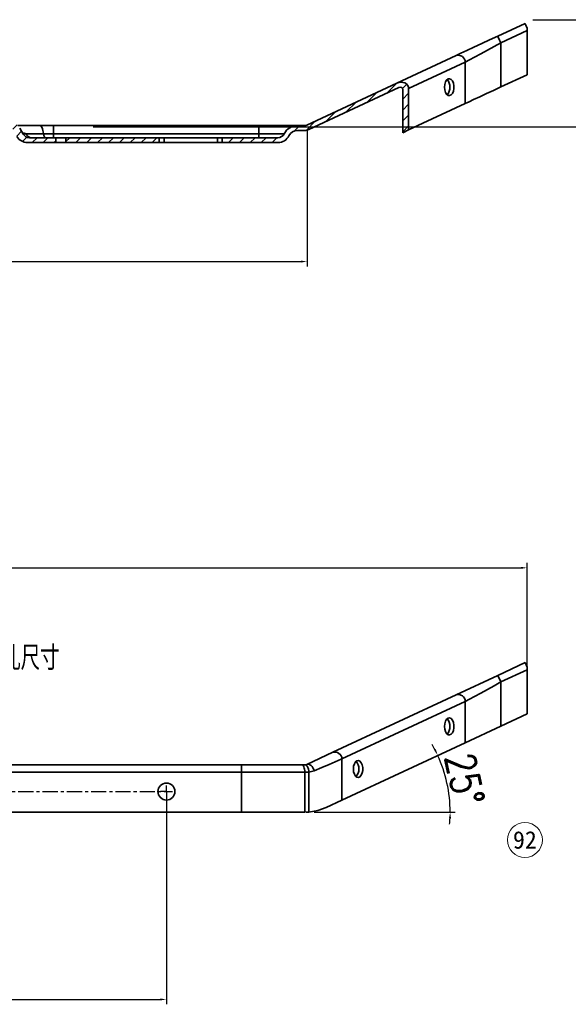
# Model space of a CAD drawing. Header units: millimetres. Extents: x 16930 to 20710, y -2995 to -322.
# Tile 4 of 20: x 18240 to 18465, y -1494 to -1089. Entities that reach past the tile are written whole.
import ezdxf
from ezdxf.enums import TextEntityAlignment as Align

# ---------------------------------------------------------------- set-up
doc = ezdxf.new("R2010")
doc.units = ezdxf.units.MM
doc.header["$PDMODE"] = 3
doc.header["$PDSIZE"] = 8
doc.linetypes.add('CENTER', pattern=[2, 1.25, -0.25, 0.25, -0.25])
doc.linetypes.add('CENTERX2', pattern=[20.319999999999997, 12.7, -2.54, 2.54, -2.54])
doc.layers.get('Defpoints').update_dxf_attribs({"linetype": 'CONTINUOUS'})
for name, color, linetype in [('3中心线层', 1, 'CENTER'), ('7标注层', 4, 'CONTINUOUS'), ('中心线层', 1, 'CENTERX2'), ('剖面线层', 2, 'CONTINUOUS')]:
    doc.layers.add(name, color=color, linetype=linetype)
for name, color, linetype, lineweight in [('单行文本', 7, 'CONTINUOUS', 5), ('细实线', 3, 'CONTINUOUS', 13), ('轮廓实线层', 7, 'CONTINUOUS', 35)]:
    doc.layers.add(name, color=color, linetype=linetype, lineweight=lineweight)
doc.styles.add('PC_TEXTSTYLE', font='isocp.shx', dxfattribs={"width": 0.8, "bigfont": 'hzfs.shx'})
doc.styles.add('TH_GBDIM', font='romans.shx', dxfattribs={"width": 0.8, "bigfont": 'gbcbig.shx'})
doc.styles.add('文字', font='simhei.ttf')
doc.dimstyles.new('TH_GBDIM1', dxfattribs={"dimtxt": 12, "dimasz": 2.5, "dimexe": 2, "dimexo": 0, "dimgap": 1.5, "dimtad": 1, "dimdec": 1, "dimzin": 0, "dimdsep": 46, "dimtxsty": 'TH_GBDIM', "dimcen": 2.5, "dimclrd": 130, "dimclre": 130, "dimclrt": 3, "dimadec": 0, "dimazin": 0, "dimtfac": 0.714286, "dimtdec": 1, "dimtmove": 0, "dimatfit": 3, "dimfxl": 1, "dimtzin": 0, "dimlwd": -1, "dimlwe": -1, "dimarcsym": 0})
pattern_1 = [(45, (-3841.221158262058, 554.1283298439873), (-2.245064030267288, 2.245064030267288), [])]

# ---------------------------------------------------------------- blocks, each defined once
blk = doc.blocks.new('SW_CENTERMARKSYMBOL_35')
at = {"layer": '中心线层', "color": 0}
for q in [(-2.500000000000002, 0), (0, 2.500000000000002), (0, -2.500000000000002), (2.500000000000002, 0)]:
    blk.add_line((0, 0), q, dxfattribs=at)
blk = doc.blocks.new('*D365')
at = {"layer": '7标注层', "color": 130, "ltscale": 5, "transparency": 16777216}
for p, q in [((17981.07287294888, -1134.70190106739), (17981.07287294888, -1190.682747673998)), ((18357.8464382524, -1134.70190106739), (18357.8464382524, -1190.682747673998)), ((17983.57287294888, -1188.682747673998), (18355.3464382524, -1188.682747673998))]:
    blk.add_line(p, q, dxfattribs=at)
for points in [[(17983.57287294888, -1188.266081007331), (17983.57287294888, -1189.099414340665), (17981.07287294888, -1188.682747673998)], [(18355.3464382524, -1188.266081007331), (18355.3464382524, -1189.099414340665), (18357.8464382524, -1188.682747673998)]]:
    blk.add_solid(points, dxfattribs=at)
at = {"layer": 'Defpoints', "color": 0, "ltscale": 5, "transparency": 16777216}
for p in [(17981.07287294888, -1134.70190106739), (18357.8464382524, -1134.70190106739), (18357.8464382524, -1188.682747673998)]:
    blk.add_point(p, dxfattribs=at)
at = {"layer": '7标注层', "color": 3, "ltscale": 5, "transparency": 16777216, "insert": (18169.45965560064, -1181.182747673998), "char_height": 12, "attachment_point": 5, "style": 'TH_GBDIM'}
blk.add_mtext('376.8', dxfattribs=at)
blk = doc.blocks.new('*D369')
at = {"layer": '7标注层', "color": 130, "ltscale": 5, "transparency": 16777216}
for p, q in [((18450.86701186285, -1089.118937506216), (18622.05008344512, -1089.118937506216)), ((18620.05008344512, -1130.682814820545), (18620.05008344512, -1091.618937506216)), ((18269.73529504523, -1133.182814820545), (18622.05008344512, -1133.182814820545))]:
    blk.add_line(p, q, dxfattribs=at)
for points in [[(18619.63341677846, -1091.618937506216), (18620.46675011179, -1091.618937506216), (18620.05008344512, -1089.118937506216)], [(18619.63341677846, -1130.682814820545), (18620.46675011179, -1130.682814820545), (18620.05008344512, -1133.182814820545)]]:
    blk.add_solid(points, dxfattribs=at)
at = {"layer": 'Defpoints', "color": 0, "ltscale": 5, "transparency": 16777216}
for p in [(18450.86701186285, -1089.118937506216), (18620.05008344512, -1089.118937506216), (18269.73529504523, -1133.182814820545)]:
    blk.add_point(p, dxfattribs=at)
at = {"layer": '7标注层', "color": 3, "ltscale": 5, "transparency": 16777216, "insert": (18612.55008344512, -1111.150876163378), "char_height": 12, "attachment_point": 5, "rotation": 90, "style": 'TH_GBDIM'}
blk.add_mtext('44.1', dxfattribs=at)
blk = doc.blocks.new('*D375')
at = {"layer": '7标注层', "color": 130, "ltscale": 5, "transparency": 16777216}
for p, q in [((18038.95965560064, -1406.824756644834), (18038.95965560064, -1494.400585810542)), ((18299.95965560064, -1406.824756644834), (18299.95965560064, -1494.400585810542)), ((18041.45965560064, -1492.400585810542), (18297.45965560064, -1492.400585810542))]:
    blk.add_line(p, q, dxfattribs=at)
for points in [[(18041.45965560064, -1491.983919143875), (18041.45965560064, -1492.817252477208), (18038.95965560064, -1492.400585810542)], [(18297.45965560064, -1491.983919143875), (18297.45965560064, -1492.817252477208), (18299.95965560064, -1492.400585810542)]]:
    blk.add_solid(points, dxfattribs=at)
at = {"layer": 'Defpoints', "color": 0, "ltscale": 5, "transparency": 16777216}
for p in [(18038.95965560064, -1406.824756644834), (18299.95965560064, -1406.824756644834), (18299.95965560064, -1492.400585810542)]:
    blk.add_point(p, dxfattribs=at)
at = {"layer": '7标注层', "color": 3, "ltscale": 5, "transparency": 16777216, "insert": (18169.45965560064, -1484.900585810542), "char_height": 12, "attachment_point": 5, "style": 'TH_GBDIM'}
blk.add_mtext('87×3=261.0', dxfattribs=at)
blk = doc.blocks.new('*D372')
at = {"layer": '7标注层', "color": 130, "ltscale": 5, "transparency": 16777216}
blk.add_line((18360.75068568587, -1415.324756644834), (18418.78028551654, -1415.324756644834), dxfattribs=at)
for start, end in [(27.29604981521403, 29.85275794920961), (0, 24.73934168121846), (354.8865837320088, 357.4432918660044)]:
    blk.add_arc((18360.75068568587, -1415.324756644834), 56.02959983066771, start, end, dxfattribs=at)
for points in [[(18410.91576631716, -1389.447468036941), (18410.16688413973, -1389.813008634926), (18411.6379470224, -1391.876884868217)], [(18416.30794846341, -1417.814838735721), (18417.14107438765, -1417.833430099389), (18416.78028551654, -1415.324756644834)]]:
    blk.add_solid(points, dxfattribs=at)
at = {"layer": 'Defpoints', "color": 0, "ltscale": 5, "transparency": 16777216}
for p in [(18443.04643565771, -1377.404457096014), (18416.20095528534, -1407.288360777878), (17981.95965560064, -1415.324756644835), (18356.95965560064, -1415.324756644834), (18360.75068568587, -1415.324756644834)]:
    blk.add_point(p, dxfattribs=at)
at = {"layer": '7标注层', "color": 3, "ltscale": 5, "transparency": 16777216, "insert": (18422.80549733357, -1401.715553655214), "char_height": 12, "attachment_point": 5, "rotation": 282.36967084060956, "style": 'TH_GBDIM'}
blk.add_mtext('25°', dxfattribs=at)
blk = doc.blocks.new('*D373')
at = {"layer": '7标注层', "color": 130, "ltscale": 5, "transparency": 16777216}
for p, q in [((17890.46475594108, -1372.689537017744), (17890.46475594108, -1312.738585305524)), ((18448.4545552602, -1372.689537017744), (18448.4545552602, -1312.738585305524)), ((17892.96475594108, -1314.738585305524), (18445.9545552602, -1314.738585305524))]:
    blk.add_line(p, q, dxfattribs=at)
for points in [[(17892.96475594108, -1314.321918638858), (17892.96475594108, -1315.155251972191), (17890.46475594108, -1314.738585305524)], [(18445.9545552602, -1314.321918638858), (18445.9545552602, -1315.155251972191), (18448.4545552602, -1314.738585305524)]]:
    blk.add_solid(points, dxfattribs=at)
at = {"layer": 'Defpoints', "color": 0, "ltscale": 5, "transparency": 16777216}
for p in [(18448.4545552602, -1314.738585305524), (17890.46475594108, -1372.689537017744), (18448.4545552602, -1372.689537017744)]:
    blk.add_point(p, dxfattribs=at)
at = {"layer": '7标注层', "color": 3, "ltscale": 5, "transparency": 16777216, "insert": (18169.45965560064, -1307.238585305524), "char_height": 12, "attachment_point": 5, "style": 'TH_GBDIM'}
blk.add_mtext('558.0', dxfattribs=at)

msp = doc.modelspace()

# ---------------------------------------------------------------- hatches: boundary and pattern name
at = {"layer": '剖面线层', "true_color": 0xffff00}
h = msp.add_hatch(dxfattribs=at)
h.set_pattern_fill('ANSI31', color=2, style=0)
h.set_pattern_definition(pattern_1)
edge = h.paths.add_edge_path(flags=0)
edge.add_line((18397.2669028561, -1135.628948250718), (18399.6685393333, -1134.509046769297))
edge.add_line((18399.6685393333, -1134.509046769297), (18399.6685393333, -1117.468285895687))
edge.add_ellipse((18396.0660846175, -1117.983163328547), major_axis=(-3.371976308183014, -1.572378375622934), ratio=0.8063293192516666, start_angle=159.393863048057, end_angle=270.0000000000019)
edge.add_line((18394.79822983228, -1115.264239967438), (18357.80489212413, -1132.514516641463))
edge.add_arc((18356.95965560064, -1130.70190106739), 1.999999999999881, 270, 295.0000000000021, ccw=False)
edge.add_line((18356.95965560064, -1132.70190106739), (18353.87573538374, -1132.70190106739))
edge.add_arc((18353.87573538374, -1138.70190106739), 6, 90, 153.6122000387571)
edge.add_arc((18345.81347763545, -1134.70190106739), 3, 270, 333.6122000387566, ccw=False)
edge.add_line((18345.81347763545, -1137.70190106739), (18322.95965560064, -1137.70190106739))
edge.add_line((18322.95965560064, -1137.70190106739), (18322.95965560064, -1139.70190106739))
edge.add_line((18322.95965560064, -1139.70190106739), (18345.89739785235, -1139.70190106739))
edge.add_arc((18345.89739785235, -1134.70190106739), 5, 270.0000000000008, 333.612200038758)
edge.add_arc((18353.95965560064, -1138.70190106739), 4, 89.9999999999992, 153.6122000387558, ccw=False)
edge.add_line((18353.95965560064, -1134.70190106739), (18356.95965560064, -1134.70190106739))
edge.add_arc((18356.95965560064, -1130.70190106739), 3.999999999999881, 270.0000000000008, 295.0000000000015)
edge.add_line((18358.65012864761, -1134.327132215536), (18395.64346635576, -1117.076855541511))
edge.add_ellipse((18396.0660846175, -1117.983163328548), major_axis=(1.123992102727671, 0.5241261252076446), ratio=0.8063293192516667, start_angle=-20.606136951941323, end_angle=89.99999999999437, ccw=False)
edge.add_line((18397.2669028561, -1117.811537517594), (18397.2669028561, -1135.628948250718))
h = msp.add_hatch(dxfattribs=at)
h.set_pattern_fill('ANSI31', color=2, style=0)
h.set_pattern_definition(pattern_1)
edge = h.paths.add_edge_path(flags=0)
edge.add_line((18254.36920110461, -1139.70190106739), (18254.36920110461, -1137.70190106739))
edge.add_line((18254.36920110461, -1137.70190106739), (18243.57845775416, -1137.70190106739))
edge.add_arc((18243.57845775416, -1134.70190106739), 3, 209.9999999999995, 270, ccw=False)
edge.add_line((18240.98038154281, -1136.20190106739), (18239.53700586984, -1133.70190106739))
edge.add_arc((18233.47482804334, -1137.20190106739), 7, 30.00000000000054, 90)
edge.add_line((18233.47482804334, -1130.20190106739), (18223.75965497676, -1130.20190106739))
edge.add_line((18223.75965497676, -1130.20190106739), (18223.75965497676, -1132.201901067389))
edge.add_line((18223.75965497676, -1132.20190106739), (18233.20687885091, -1132.20190106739))
edge.add_arc((18233.20687885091, -1136.20190106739), 4, 29.9999999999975, 89.9999999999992, ccw=False)
edge.add_line((18236.67098046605, -1134.20190106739), (18238.40303127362, -1137.201901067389))
edge.add_arc((18242.73315829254, -1134.70190106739), 5, 210.0000000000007, 270.0000000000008)
edge.add_line((18242.73315829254, -1139.70190106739), (18254.36920110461, -1139.70190106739))
h = msp.add_hatch(dxfattribs=at)
h.set_pattern_fill('ANSI31', color=2, style=0)
h.set_pattern_definition(pattern_1)
h.paths.add_polyline_path([(18258.55011009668, -1137.70190106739), (18258.55011009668, -1139.70190106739), (18296.95965560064, -1139.70190106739), (18296.95965560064, -1137.70190106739)], flags=0)

# ---------------------------------------------------------------- linework, layer by layer
at = {"layer": '3中心线层', "ltscale": 5}
msp.add_line((18038.95965560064, -1406.824756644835), (18299.95965560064, -1406.824756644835), dxfattribs=at)
at = {"layer": '7标注层', "ltscale": 5}
for p, q in [((18357.8464382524, -1134.70190106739), (18356.95965560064, -1134.70190106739)), ((18358.65013273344, -1134.327132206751), (18357.8464382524, -1134.70190106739))]:
    msp.add_line(p, q, dxfattribs=at)
at = {"layer": '细实线'}
msp.add_circle((18447.54693192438, -1426.725421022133), 7.199999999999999, dxfattribs=at)
at = {"layer": '轮廓实线层'}
for p, q in [((18436.37044699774, -1095.878788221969), (18447.60932000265, -1090.63802375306)), ((18448.45454366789, -1093.554017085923), (18437.63832719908, -1098.597713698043)), ((18448.45454366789, -1092.450641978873), (18448.45454366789, -1093.554017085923)), ((18448.45454366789, -1093.554017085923), (18448.45454366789, -1111.759754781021)), ((18437.63832719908, -1098.597713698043), (18437.63832719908, -1116.803449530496)), ((18394.79823382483, -1115.264239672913), (18419.25650807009, -1103.859155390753)), ((18423.0226722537, -1106.578079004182), (18399.66854425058, -1117.468285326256)), ((18423.0226722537, -1106.578079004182), (18423.0226722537, -1123.618839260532)), ((18448.45454366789, -1111.759754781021), (18437.63832719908, -1116.803449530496)), ((18394.79823382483, -1115.264239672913), (18357.80489416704, -1132.514516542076)), ((18395.64347239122, -1117.07685603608), (18358.65013273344, -1134.327132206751)), ((18397.26690919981, -1117.811537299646), (18397.26690919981, -1135.628948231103)), ((18399.66854425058, -1134.509046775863), (18399.66854425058, -1117.468285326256)), ((18423.0226722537, -1123.618839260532), (18399.66854425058, -1134.509046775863)), ((18238.83672775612, -1132.701900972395), (18247.81236024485, -1132.701900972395)), ((18239.53700782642, -1133.701901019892), (18240.98037900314, -1136.201901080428)), ((18247.81236024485, -1132.701900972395), (18253.39341135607, -1132.701900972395)), ((18253.39341135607, -1136.035234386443), (18253.39341135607, -1132.701900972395)), ((18253.39341135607, -1132.701900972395), (18337.95966179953, -1132.701900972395)), ((18337.95966179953, -1136.035234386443), (18337.95966179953, -1132.701900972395)), ((18337.95966179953, -1132.701900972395), (18353.87574108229, -1132.701900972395)), ((18356.95965560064, -1132.701900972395), (18353.87574108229, -1132.701900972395)), ((18356.95965560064, -1134.70190106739), (18353.95964952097, -1134.70190106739)), ((18399.66854425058, -1134.509046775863), (18397.26690919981, -1135.628948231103)), ((18242.16715963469, -1136.035234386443), (18249.38595266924, -1136.035234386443)), ((18243.57845606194, -1137.701901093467), (18254.36919899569, -1137.701901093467)), ((18249.38595266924, -1136.035234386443), (18253.39341135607, -1136.035234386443)), ((18253.39341135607, -1136.035234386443), (18253.39341135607, -1137.701901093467)), ((18253.39341135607, -1136.035234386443), (18337.95966179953, -1136.035234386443)), ((18254.36919899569, -1137.701901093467), (18254.36919899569, -1139.701900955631)), ((18254.36919899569, -1137.701901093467), (18258.55010719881, -1137.701901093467)), ((18258.55010719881, -1139.701900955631), (18258.55010719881, -1137.701901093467)), ((18258.55010719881, -1137.701901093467), (18296.95965321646, -1137.701901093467)), ((18296.95965321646, -1137.701901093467), (18296.95965321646, -1139.701900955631)), ((18296.95965321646, -1137.701901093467), (18298.95965726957, -1137.701901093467)), ((18298.95965726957, -1137.701901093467), (18298.95965726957, -1139.701900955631)), ((18298.95965726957, -1137.701901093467), (18320.95965715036, -1137.701901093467)), ((18320.95965715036, -1137.701901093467), (18320.95965715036, -1139.701900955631)), ((18320.95965715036, -1137.701901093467), (18322.95966120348, -1137.701901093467)), ((18322.95966120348, -1139.701900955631), (18322.95966120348, -1137.701901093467)), ((18322.95966120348, -1137.701901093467), (18345.81348271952, -1137.701901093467)), ((18337.95966179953, -1136.035234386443), (18348.50089223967, -1136.035234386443)), ((18337.95966179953, -1136.035234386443), (18337.95966179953, -1137.701901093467)), ((18242.73315789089, -1139.701900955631), (18254.36919899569, -1139.701900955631)), ((18254.36919899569, -1139.701900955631), (18258.55010719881, -1139.701900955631)), ((18258.55010719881, -1139.701900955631), (18296.95965321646, -1139.701900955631)), ((18269.5734945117, -1139.701900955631), (18269.5734945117, -1139.714401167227)), ((18296.95965321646, -1139.701900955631), (18298.95965726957, -1139.701900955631)), ((18298.95965726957, -1139.701900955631), (18320.95965715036, -1139.701900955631)), ((18320.95965715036, -1139.701900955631), (18322.95966120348, -1139.701900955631)), ((18322.95966120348, -1139.701900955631), (18345.8973911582, -1139.701900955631)), ((18436.37046126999, -1359.001645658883), (18447.60931873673, -1353.760880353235)), ((18448.45455526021, -1356.676873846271), (18437.63831605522, -1361.720569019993)), ((18447.60931873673, -1353.760880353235), (18448.45455526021, -1355.573495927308)), ((18448.45455526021, -1355.573495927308), (18448.45455526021, -1356.676873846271)), ((18448.45455526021, -1356.676873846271), (18448.45455526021, -1374.882609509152)), ((18419.25651395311, -1366.982010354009), (18436.37046126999, -1359.001645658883)), ((18437.63831605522, -1361.720569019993), (18436.37046126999, -1359.001645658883)), ((18437.63831605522, -1361.720569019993), (18437.63831605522, -1379.926304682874)), ((18368.46370242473, -1390.667087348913), (18419.25651395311, -1366.982010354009)), ((18423.02266523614, -1369.700933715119), (18372.22985370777, -1393.386010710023)), ((18423.02266523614, -1369.700933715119), (18423.02266523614, -1386.741694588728)), ((18448.45455526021, -1374.882609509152), (18437.63831605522, -1379.926304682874)), ((18437.63831605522, -1379.926304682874), (18423.02266523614, -1386.741694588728)), ((18423.02266523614, -1386.741694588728), (18372.22985370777, -1410.426771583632)), ((18357.80489212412, -1395.637372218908), (18368.46370242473, -1390.667087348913)), ((18372.22985370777, -1393.386010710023), (18372.22985370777, -1410.426771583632)), ((18008.04618434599, -1395.824756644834), (18330.8731268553, -1395.824756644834)), ((18330.8731268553, -1395.824756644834), (18355.64755125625, -1395.824756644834)), ((18330.8731268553, -1395.824756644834), (18330.8731268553, -1398.824756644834)), ((18355.64755125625, -1395.824756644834), (18356.95965560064, -1395.824756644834)), ((18356.95965560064, -1395.824756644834), (18356.98297612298, -1395.824620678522)), ((18356.98297612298, -1395.824620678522), (18357.80489212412, -1395.637372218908)), ((18330.8731268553, -1398.824756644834), (18008.04618434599, -1398.824756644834)), ((18356.95965560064, -1398.824756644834), (18330.8731268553, -1398.824756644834)), ((18330.8731268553, -1398.824756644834), (18330.8731268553, -1415.324756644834)), ((18356.95965560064, -1398.824756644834), (18356.95965560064, -1415.324756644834)), ((18358.57613332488, -1398.824756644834), (18356.95965560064, -1398.824756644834)), ((18358.65012864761, -1398.824416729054), (18358.65012864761, -1415.278603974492)), ((18372.22985370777, -1410.426771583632), (18365.74456282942, -1413.450912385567)), ((18330.8731268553, -1415.324756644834), (18008.04618434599, -1415.324756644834)), ((18356.95965560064, -1415.324756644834), (18330.8731268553, -1415.324756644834))]:
    msp.add_line(p, q, dxfattribs=at)
at = {"layer": '轮廓实线层', "flags": 128}
for points in [[(18447.60932000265, -1090.63802375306), (18447.62431057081, -1090.670146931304), (18447.6688948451, -1090.765756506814), (18447.74202974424, -1090.92259495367), (18447.84198673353, -1091.136955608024), (18447.96638162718, -1091.40377207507), (18448.11232359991, -1091.716741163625), (18448.27635558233, -1092.068468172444), (18448.45454366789, -1092.450641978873)], [(18419.25650807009, -1103.859155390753), (18421.23572500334, -1102.936231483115), (18423.58489306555, -1101.840794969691), (18426.53204472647, -1100.466516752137), (18429.83631761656, -1098.925718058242), (18433.02400382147, -1097.439271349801), (18436.37044699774, -1095.878788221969)], [(18437.63832719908, -1098.597713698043), (18437.39096792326, -1098.067277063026), (18437.15311558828, -1097.557225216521), (18436.93391950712, -1097.087160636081), (18436.74181373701, -1096.675143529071), (18436.58412964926, -1096.33701010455), (18436.46697671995, -1096.08575417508), (18436.39482529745, -1095.931031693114), (18436.37044699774, -1095.878788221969)], [(18437.63832719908, -1098.597713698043), (18434.87219484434, -1100.122523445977), (18432.10460217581, -1101.644639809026), (18429.36305673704, -1103.145771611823), (18426.76500948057, -1104.559716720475), (18424.7795787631, -1105.633429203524), (18423.0226722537, -1106.578079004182)], [(18414.45034714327, -1116.901147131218), (18414.55534072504, -1118.037595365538), (18414.8589369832, -1119.050892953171), (18415.32823415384, -1119.831230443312), (18415.9123745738, -1120.2940484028), (18416.54805811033, -1120.389193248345), (18417.16641159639, -1120.106354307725), (18417.70040960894, -1119.476181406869), (18418.09219093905, -1118.566964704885), (18418.29930217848, -1117.477229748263), (18418.29930217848, -1116.325066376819), (18418.09219093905, -1115.235331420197), (18417.70040960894, -1114.326114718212), (18417.16641159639, -1113.695940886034), (18416.54805811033, -1113.413101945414), (18415.9123745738, -1113.508247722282), (18415.32823415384, -1113.971064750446), (18414.8589369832, -1114.75140317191), (18414.55534072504, -1115.764698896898), (18414.45034714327, -1116.901147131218)], [(18437.63832719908, -1116.803449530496), (18434.63839562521, -1118.202338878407), (18431.72119529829, -1119.562646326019), (18428.96722229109, -1120.846850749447), (18426.45238311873, -1122.019532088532), (18424.63262351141, -1122.868100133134), (18423.0226722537, -1123.618839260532)], [(18249.38595266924, -1136.035234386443), (18249.26282437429, -1135.317343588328), (18249.1118011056, -1134.66453474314), (18248.93578858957, -1134.089360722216), (18248.7381768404, -1133.60288152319), (18248.52276565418, -1133.214451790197), (18248.29369010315, -1132.931540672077), (18248.05536093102, -1132.75958825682), (18247.81236024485, -1132.701900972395)], [(18242.16715963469, -1136.035234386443), (18241.35439069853, -1135.851614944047), (18240.85842789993, -1135.739566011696), (18240.69170625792, -1135.701901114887)], [(18240.98037900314, -1136.201901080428), (18241.11448200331, -1136.183068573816), (18241.51340844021, -1136.127044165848), (18242.16715963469, -1136.035234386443)], [(18249.38595266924, -1136.035234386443), (18249.44751681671, -1136.394179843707), (18249.52302845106, -1136.720584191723), (18249.61103470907, -1137.00817124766), (18249.70983685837, -1137.251410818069), (18249.81754245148, -1137.44562556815), (18249.93208022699, -1137.58708112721), (18250.05124481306, -1137.67305756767), (18250.17274888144, -1137.701901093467)], [(18437.63831605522, -1361.720569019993), (18434.87220937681, -1363.245380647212), (18432.10461621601, -1364.767496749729), (18429.36305149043, -1366.26862667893), (18426.76500068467, -1367.682572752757), (18424.77957817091, -1368.756284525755), (18423.02266523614, -1369.700933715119)], [(18414.45035412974, -1380.024003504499), (18414.5553435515, -1381.160451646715), (18414.85893458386, -1382.173747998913), (18415.32822842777, -1382.954086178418), (18415.91236981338, -1383.416904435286), (18416.54805795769, -1383.512049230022), (18417.16640618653, -1383.229210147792), (18417.70040687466, -1382.599037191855), (18418.09219276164, -1381.689819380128), (18418.29930776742, -1380.600084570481), (18418.29930776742, -1379.447922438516), (18418.09219276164, -1378.358187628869), (18417.70040687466, -1377.448969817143), (18417.16640618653, -1376.818796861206), (18416.54805795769, -1376.535957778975), (18415.91236981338, -1376.631102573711), (18415.32822842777, -1377.09392083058), (18414.85893458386, -1377.874259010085), (18414.5553435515, -1378.887555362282), (18414.45035412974, -1380.024003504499)], [(18372.22985370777, -1393.386010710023), (18371.91556968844, -1393.523770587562), (18366.91165680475, -1395.713435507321), (18363.99854402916, -1396.985107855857), (18360.85202123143, -1398.356295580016)], [(18376.92678360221, -1397.521531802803), (18377.03177302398, -1398.65797994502), (18377.33536405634, -1399.671276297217), (18377.80465790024, -1400.451614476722), (18378.38879928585, -1400.914432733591), (18379.02448743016, -1401.009577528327), (18379.64283565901, -1400.726738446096), (18380.17683634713, -1400.096565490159), (18380.56862223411, -1399.187347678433), (18380.7757372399, -1398.097612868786), (18380.7757372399, -1396.945450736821), (18380.56862223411, -1395.855715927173), (18380.17683634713, -1394.946498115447), (18379.64283565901, -1394.31632515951), (18379.02448743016, -1394.03348607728), (18378.38879928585, -1394.128630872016), (18377.80465790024, -1394.591449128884), (18377.33536405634, -1395.371787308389), (18377.03177302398, -1396.385083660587), (18376.92678360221, -1397.521531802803)], [(18355.64755125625, -1395.824756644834), (18355.90353011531, -1395.882400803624), (18356.14967185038, -1396.0531180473), (18356.37651737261, -1396.330347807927), (18356.57534913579, -1396.703436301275), (18356.73852614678, -1397.158045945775), (18356.85977760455, -1397.676706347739), (18356.93444388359, -1398.239485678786), (18356.95965560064, -1398.824756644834)], [(18356.95965560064, -1395.824756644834), (18357.2750147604, -1395.882400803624), (18357.5782548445, -1396.0531180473), (18357.85772250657, -1396.330347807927), (18358.10267796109, -1396.703436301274), (18358.30370770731, -1397.158045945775), (18358.45308628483, -1397.676706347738), (18358.54507315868, -1398.239485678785), (18358.57613332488, -1398.824756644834)], [(18356.98297612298, -1395.824620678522), (18357.30330688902, -1395.878998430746), (18357.61258334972, -1396.047480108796), (18357.89882430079, -1396.323538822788), (18358.15094092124, -1396.696480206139), (18358.35916634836, -1397.151856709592), (18358.51543404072, -1397.672027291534), (18358.61369027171, -1398.236840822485), (18358.65012864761, -1398.824416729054)], [(18357.80489212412, -1395.637372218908), (18358.17896852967, -1395.548616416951), (18358.59931372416, -1395.605207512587), (18359.04416743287, -1395.804215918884), (18359.49050063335, -1396.135339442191), (18359.9152077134, -1396.58143660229), (18360.29630259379, -1397.11941400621), (18360.61405689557, -1397.721421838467), (18360.85202123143, -1398.356295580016)], [(18358.65012864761, -1398.824416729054), (18358.65007830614, -1398.824417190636), (18358.57613332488, -1398.824756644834)], [(18360.85202123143, -1398.356295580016), (18360.85043327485, -1398.356986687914), (18358.65012864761, -1398.824416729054)], [(18358.65012864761, -1415.278603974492), (18362.33509553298, -1414.678546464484), (18365.74456282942, -1413.450912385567)]]:
    msp.add_lwpolyline(points, dxfattribs=at)
at = {"layer": '轮廓实线层'}
msp.add_circle((18299.95965560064, -1406.824756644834), 3.5, dxfattribs=at)
for centre, radius, start, end in [((18420.05983316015, -1106.714261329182), 2.965967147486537, 2.631659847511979, 105.7147103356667), ((18412.54928040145, -1116.565144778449), 4.124632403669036, 355.3273719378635, 43.21470749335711), ((18412.54927267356, -1117.237148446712), 4.124640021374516, 316.785336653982, 4.672604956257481), ((18353.87573538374, -1138.70190106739), 6, 90, 153.6122000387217), ((18353.95965560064, -1138.70190106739), 4.000000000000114, 90, 153.6122000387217), ((18356.95965560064, -1130.70190106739), 1.999999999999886, 270, 295.0000000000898), ((18356.95965560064, -1130.70190106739), 3.999999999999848, 270, 295.0000000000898), ((18242.73315829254, -1134.70190106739), 5.000000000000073, 209.9999999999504, 270), ((18243.57845775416, -1134.70190106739), 3.000000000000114, 209.9999999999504, 270), ((18244.57681739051, -1135.129648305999), 2.574206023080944, 200.5969847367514, 267.767863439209), ((18345.81347763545, -1134.70190106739), 3.000000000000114, 270, 333.6122000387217), ((18345.89739785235, -1134.70190106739), 5.000000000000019, 270, 333.6122000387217), ((18420.05984313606, -1369.837096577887), 2.965949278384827, 2.631299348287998, 105.7148895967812), ((18412.54929257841, -1379.687999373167), 4.124620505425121, 355.3273336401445, 43.21485794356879), ((18412.54929257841, -1380.36000763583), 4.124620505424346, 316.7851420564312, 4.672666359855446), ((18369.26703160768, -1393.52217357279), 2.965949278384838, 2.631299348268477, 105.7148895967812), ((18375.02572205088, -1397.185527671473), 4.124620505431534, 355.3273336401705, 43.21485794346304), ((18375.02572205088, -1397.857535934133), 4.124620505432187, 316.7851420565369, 4.672666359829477), ((18357.29219759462, -1395.324756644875), 19.99999999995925, 269.9999145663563, 273.8931810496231)]:
    msp.add_arc(centre, radius, start, end, dxfattribs=at)
for major_axis, ratio, start_param, end_param in [((-3.371976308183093, -1.572378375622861), 0.806329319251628, 2.781947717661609, 4.712388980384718), ((1.123992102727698, 0.5241261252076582), 0.8063293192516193, 5.923540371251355, 7.853981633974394)]:
    msp.add_ellipse((18396.0660846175, -1117.983163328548), major_axis=major_axis, ratio=ratio, start_param=start_param, end_param=end_param, dxfattribs=at)

# ---------------------------------------------------------------- block references
at = {"layer": '中心线层', "color": 1}
msp.add_blockref('SW_CENTERMARKSYMBOL_35', (18299.95965560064, -1406.824756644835), dxfattribs=at)

# ---------------------------------------------------------------- texts
at = {"layer": '7标注层', "ltscale": 5, "insert": (18119.92862275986, -1346.799759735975), "char_height": 10, "attachment_point": 1, "style": 'PC_TEXTSTYLE'}
msp.add_mtext_dynamic_manual_height_columns('具体开孔尺寸以拉铆螺母要求开孔尺寸为准', width=141.9449045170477, gutter_width=379.1828767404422, heights=[0], dxfattribs=at)
at = {"layer": '单行文本', "style": '文字'}
msp.add_text('92', height=7.199999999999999, dxfattribs=at).set_placement((18447.54693192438, -1426.725421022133), align=Align.MIDDLE_CENTER)

# ---------------------------------------------------------------- dimensions: what is measured, and where the dimension line sits
at = {"layer": '7标注层', "ltscale": 5}
dim = msp.add_linear_dim(base=(18620.05008344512, -1089.118937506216), p1=(18269.73529504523, -1133.182814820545), p2=(18450.86701186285, -1089.118937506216), angle=90, dimstyle='TH_GBDIM1', dxfattribs=at)
dim.commit()
dim.dimension.update_dxf_attribs({"geometry": '*D369', "text_midpoint": (18612.55008344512, -1111.150876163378)})
for base, p1, p2, picture, middle in [((18357.8464382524, -1188.682747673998), (17981.07287294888, -1134.70190106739), (18357.8464382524, -1134.70190106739), '*D365', (18169.45965560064, -1181.182747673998)), ((18448.4545552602, -1314.738585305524), (17890.46475594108, -1372.689537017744), (18448.4545552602, -1372.689537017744), '*D373', (18169.45965560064, -1307.238585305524))]:
    dim = msp.add_linear_dim(base=base, p1=p1, p2=p2, dimstyle='TH_GBDIM1', dxfattribs=at)
    dim.commit()
    dim.dimension.update_dxf_attribs({"geometry": picture, "text_midpoint": middle})
dim = msp.add_angular_dim_2l(base=(18416.20095528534, -1407.288360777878), line1=((17981.95965560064, -1415.324756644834), (18356.95965560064, -1415.324756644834)), line2=((18443.04643565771, -1377.404457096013), (18360.75068568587, -1415.324756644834)), dimstyle='TH_GBDIM1', dxfattribs=at)
dim.commit()
dim.dimension.update_dxf_attribs({"geometry": '*D372', "text_midpoint": (18422.80549733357, -1401.715553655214)})
dim = msp.add_linear_dim(base=(18299.95965560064, -1492.400585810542), p1=(18038.95965560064, -1406.824756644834), p2=(18299.95965560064, -1406.824756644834), text='87×3=<>', dimstyle='TH_GBDIM1', dxfattribs=at)
dim.commit()
dim.dimension.update_dxf_attribs({"geometry": '*D375', "text_midpoint": (18169.45965560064, -1484.900585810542)})

doc.saveas('drawing.dxf')
